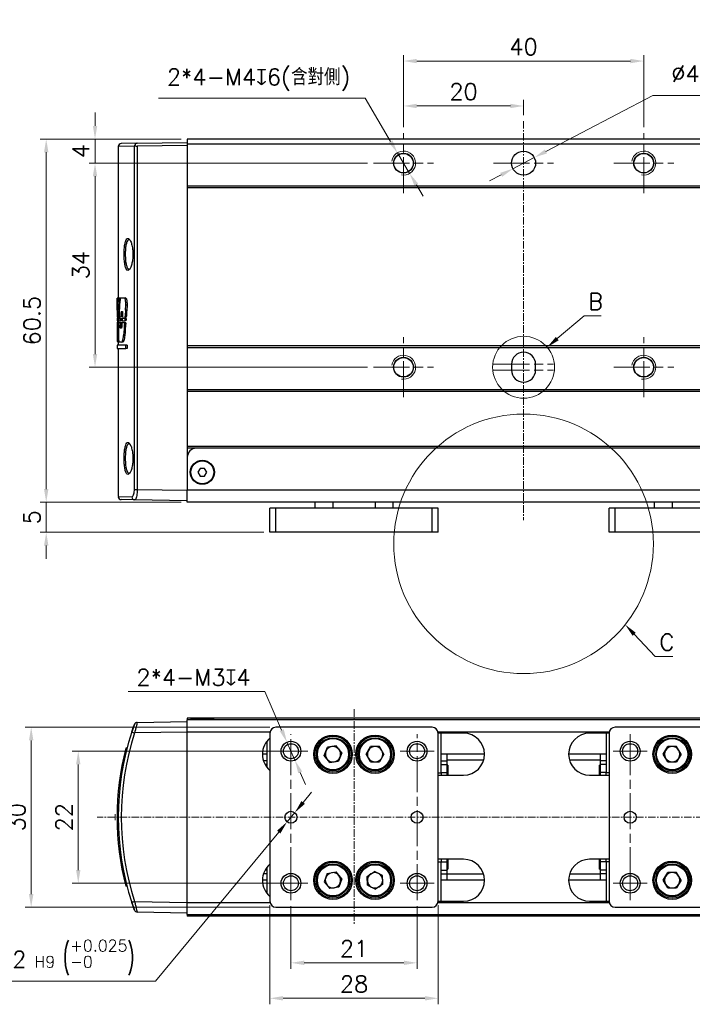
# Model space of a CAD drawing. Header units: inches. Extents: x 0 to 5766, y -2164 to 1330.
# Tile 107 of 210: x 3755 to 3867, y 224 to 388. Entities that reach past the tile are written whole.
import ezdxf

# ---------------------------------------------------------------- set-up
doc = ezdxf.new("R2010")
doc.units = ezdxf.units.IN
doc.header["$MEASUREMENT"] = 0
for name, pattern in [('AM_ISO08W050x2', [9, 6, -0.75, 1.5, -0.75]), ('CENTER', [2, 1.25, -0.25, 0.25, -0.25]), ('SLD-實線', [0])]:
    doc.linetypes.add(name, pattern=pattern)
for name, color, linetype, lineweight in [('AM_0', 7, 'Continuous', 30), ('AM_4', 3, 'Continuous', 15), ('AM_5', 3, 'Continuous', 15), ('AM_7', 4, 'CENTER', 15), ('AM_8', 1, 'Continuous', 15)]:
    doc.layers.add(name, color=color, linetype=linetype, lineweight=lineweight)
doc.styles.add('尺寸標註', font='romans.shx', dxfattribs={"bigfont": 'CHINESET.SHX'})
doc.dimstyles.new('複本(2) CNS2-1$0', dxfattribs={"dimtxt": 2.75, "dimasz": 2.2, "dimexe": 1, "dimexo": 1, "dimgap": 1, "dimtad": 1, "dimtoh": 1, "dimdsep": 46, "dimtxsty": '尺寸標註', "dimcen": 0, "dimclrd": 2, "dimclre": 2, "dimclrt": 3, "dimadec": 0, "dimazin": 2, "dimtp": 0.1, "dimtm": 0.1, "dimtfac": 0.71, "dimtmove": 0, "dimatfit": 0, "dimfxl": 0, "dimlwd": 13, "dimlwe": 13, "dimarcsym": 0})
doc.dimstyles.new('複本(2) CNS2-1$3', dxfattribs={"dimtxt": 2.75, "dimasz": 2.2, "dimexe": 1, "dimexo": 1, "dimgap": 1, "dimtad": 1, "dimtoh": 1, "dimdsep": 46, "dimtxsty": '尺寸標註', "dimcen": 0, "dimclrd": 2, "dimclre": 2, "dimclrt": 3, "dimadec": 0, "dimazin": 2, "dimtp": 0.1, "dimtm": 0.1, "dimtfac": 0.71, "dimtmove": 0, "dimatfit": 0, "dimfxl": 0, "dimlwd": 13, "dimlwe": 13, "dimarcsym": 0})

# ---------------------------------------------------------------- blocks, each defined once
blk = doc.blocks.new('*U20')
at = {"layer": 'AM_0'}
blk.add_circle((1825.45, 3550.97), 1.62, dxfattribs=at)
at = {"layer": 'AM_4'}
blk.add_arc((1825.45, 3550.97), 2, 260, 170, dxfattribs=at)
at = {"layer": 'AM_7', "linetype": 'AM_ISO08W050x2'}
for p, q in [((1825.45, 3545.97), (1825.45, 3555.97)), ((1820.45, 3550.97), (1830.45, 3550.97))]:
    blk.add_line(p, q, dxfattribs=at)
blk = doc.blocks.new('*U21')
at = {"layer": 'AM_0'}
blk.add_circle((1865.45, 3550.97), 1.62, dxfattribs=at)
at = {"layer": 'AM_4'}
blk.add_arc((1865.45, 3550.97), 2, 260, 170, dxfattribs=at)
at = {"layer": 'AM_7', "linetype": 'AM_ISO08W050x2'}
for p, q in [((1865.45, 3545.97), (1865.45, 3555.97)), ((1860.45, 3550.97), (1870.45, 3550.97))]:
    blk.add_line(p, q, dxfattribs=at)
blk = doc.blocks.new('*U22')
at = {"layer": 'AM_0'}
blk.add_circle((1865.45, 3516.97), 1.62, dxfattribs=at)
at = {"layer": 'AM_4'}
blk.add_arc((1865.45, 3516.97), 2, 260, 170, dxfattribs=at)
at = {"layer": 'AM_7', "linetype": 'AM_ISO08W050x2'}
for p, q in [((1865.45, 3511.97), (1865.45, 3521.97)), ((1860.45, 3516.97), (1870.45, 3516.97))]:
    blk.add_line(p, q, dxfattribs=at)
blk = doc.blocks.new('*U23')
at = {"layer": 'AM_0'}
blk.add_circle((1825.45, 3516.97), 1.62, dxfattribs=at)
at = {"layer": 'AM_4'}
blk.add_arc((1825.45, 3516.97), 2, 260, 170, dxfattribs=at)
at = {"layer": 'AM_7', "linetype": 'AM_ISO08W050x2'}
for p, q in [((1825.45, 3511.97), (1825.45, 3521.97)), ((1820.45, 3516.97), (1830.45, 3516.97))]:
    blk.add_line(p, q, dxfattribs=at)
blk = doc.blocks.new('*D318')
at = {"layer": 'AM_5', "color": 2, "lineweight": 13}
for p, q in [((3767.91, 370.73), (3767.91, 372.93)), ((3782.28, 368.53), (3766.91, 368.53)), ((3767.91, 368.53), (3767.91, 364.53)), ((3813.28, 364.53), (3766.91, 364.53)), ((3767.91, 362.33), (3767.91, 360.13))]:
    blk.add_line(p, q, dxfattribs=at)
at = {"layer": 'AM_5', "color": 2}
for points in [[(3767.55, 370.73), (3768.28, 370.73), (3767.91, 368.53)], [(3767.55, 362.33), (3768.28, 362.33), (3767.91, 364.53)]]:
    blk.add_solid(points, dxfattribs=at)
at = {"layer": 'Defpoints', "color": 0}
for p in [(3783.28, 368.53), (3767.91, 364.53), (3814.28, 364.53)]:
    blk.add_point(p, dxfattribs=at)
at = {"layer": 'AM_5', "color": 3, "insert": (3765.54, 366.53), "char_height": 2.75, "attachment_point": 5, "rotation": 90, "style": '尺寸標註'}
blk.add_mtext('4', dxfattribs=at)
blk = doc.blocks.new('*D319')
at = {"layer": 'AM_5', "color": 2, "lineweight": 13}
for p, q in [((3813.28, 364.53), (3766.91, 364.53)), ((3767.91, 362.33), (3767.91, 332.73)), ((3813.28, 330.53), (3766.91, 330.53))]:
    blk.add_line(p, q, dxfattribs=at)
at = {"layer": 'AM_5', "color": 2}
for points in [[(3767.55, 362.33), (3768.28, 362.33), (3767.91, 364.53)], [(3767.55, 332.73), (3768.28, 332.73), (3767.91, 330.53)]]:
    blk.add_solid(points, dxfattribs=at)
at = {"layer": 'Defpoints', "color": 0}
for p in [(3814.28, 364.53), (3767.91, 330.53), (3814.28, 330.53)]:
    blk.add_point(p, dxfattribs=at)
at = {"layer": 'AM_5', "color": 3, "insert": (3765.54, 347.53), "char_height": 2.75, "attachment_point": 5, "rotation": 90, "style": '尺寸標註'}
blk.add_mtext('34', dxfattribs=at)
blk = doc.blocks.new('*D320')
at = {"layer": 'AM_5', "color": 2, "lineweight": 13}
for p, q in [((3782.28, 368.53), (3758.78, 368.53)), ((3759.78, 366.33), (3759.78, 310.23)), ((3782.28, 308.03), (3758.78, 308.03))]:
    blk.add_line(p, q, dxfattribs=at)
at = {"layer": 'AM_5', "color": 2}
for points in [[(3759.42, 366.33), (3760.15, 366.33), (3759.78, 368.53)], [(3759.42, 310.23), (3760.15, 310.23), (3759.78, 308.03)]]:
    blk.add_solid(points, dxfattribs=at)
at = {"layer": 'Defpoints', "color": 0}
for p in [(3783.28, 368.53), (3759.78, 308.03), (3783.28, 308.03)]:
    blk.add_point(p, dxfattribs=at)
at = {"layer": 'AM_5', "color": 3, "insert": (3757.41, 338.28), "char_height": 2.75, "attachment_point": 5, "rotation": 90, "style": '尺寸標註'}
blk.add_mtext('60.5', dxfattribs=at)
blk = doc.blocks.new('*D321')
at = {"layer": 'AM_5', "color": 2, "lineweight": 13}
for p, q in [((3759.78, 310.23), (3759.78, 312.43)), ((3782.28, 308.03), (3758.78, 308.03)), ((3759.78, 308.03), (3759.78, 303.03)), ((3796.04, 303.03), (3758.78, 303.03)), ((3759.78, 300.83), (3759.78, 298.63))]:
    blk.add_line(p, q, dxfattribs=at)
at = {"layer": 'AM_5', "color": 2}
for points in [[(3759.42, 310.23), (3760.15, 310.23), (3759.78, 308.03)], [(3759.42, 300.83), (3760.15, 300.83), (3759.78, 303.03)]]:
    blk.add_solid(points, dxfattribs=at)
at = {"layer": 'Defpoints', "color": 0}
for p in [(3783.28, 308.03), (3759.78, 303.03), (3797.04, 303.03)]:
    blk.add_point(p, dxfattribs=at)
at = {"layer": 'AM_5', "color": 3, "insert": (3757.41, 305.53), "char_height": 2.75, "attachment_point": 5, "rotation": 90, "style": '尺寸標註'}
blk.add_mtext('5', dxfattribs=at)
blk = doc.blocks.new('*D322')
at = {"layer": 'AM_5', "color": 2, "lineweight": 13}
for p, q in [((3819.28, 370.53), (3819.28, 382.53)), ((3859.28, 370.53), (3859.28, 382.53)), ((3821.48, 381.53), (3857.08, 381.53))]:
    blk.add_line(p, q, dxfattribs=at)
at = {"layer": 'AM_5', "color": 2}
for points in [[(3821.48, 381.89), (3821.48, 381.16), (3819.28, 381.53)], [(3857.08, 381.89), (3857.08, 381.16), (3859.28, 381.53)]]:
    blk.add_solid(points, dxfattribs=at)
at = {"layer": 'Defpoints', "color": 0}
for p in [(3859.28, 381.53), (3819.28, 369.53), (3859.28, 369.53)]:
    blk.add_point(p, dxfattribs=at)
at = {"layer": 'AM_5', "color": 3, "insert": (3839.28, 383.9), "char_height": 2.75, "attachment_point": 5, "style": '尺寸標註'}
blk.add_mtext('40', dxfattribs=at)
blk = doc.blocks.new('*D355')
at = {"layer": 'AM_5', "color": 2, "lineweight": 13}
for p, q in [((3819.28, 370.53), (3819.28, 375.04)), ((3837.08, 374.04), (3821.48, 374.04)), ((3839.28, 372.53), (3839.28, 375.04))]:
    blk.add_line(p, q, dxfattribs=at)
at = {"layer": 'AM_5', "color": 2}
for points in [[(3821.48, 374.41), (3821.48, 373.68), (3819.28, 374.04)], [(3837.08, 374.41), (3837.08, 373.68), (3839.28, 374.04)]]:
    blk.add_solid(points, dxfattribs=at)
at = {"layer": 'Defpoints', "color": 0}
for p in [(3819.28, 374.04), (3839.28, 371.53), (3819.28, 369.53)]:
    blk.add_point(p, dxfattribs=at)
at = {"layer": 'AM_5', "color": 3, "insert": (3829.28, 376.42), "char_height": 2.75, "attachment_point": 5, "style": '尺寸標註'}
blk.add_mtext('20', dxfattribs=at)
blk = doc.blocks.new('*D323')
at = {"layer": 'AM_5', "color": 2, "lineweight": 13}
for p, q in [((3812.87, 375.32), (3778.47, 375.32)), ((3817.14, 368.14), (3812.87, 375.32)), ((3820.3, 362.81), (3818.26, 366.25)), ((3821.43, 360.92), (3822.55, 359.02))]:
    blk.add_line(p, q, dxfattribs=at)
at = {"layer": 'AM_5', "color": 2}
for points in [[(3817.45, 368.32), (3816.82, 367.95), (3818.26, 366.25)], [(3821.74, 361.1), (3821.11, 360.73), (3820.3, 362.81)]]:
    blk.add_solid(points, dxfattribs=at)
at = {"layer": 'Defpoints', "color": 0}
for p in [(3818.26, 366.25), (3820.3, 362.81)]:
    blk.add_point(p, dxfattribs=at)
at = {"layer": 'AM_5', "color": 3, "insert": (3795.17, 378.42), "char_height": 2.75, "attachment_point": 5, "style": '尺寸標註'}
blk.add_mtext('2*4-M4{\\Famgdt;x}6(含對側)', dxfattribs=at)
blk = doc.blocks.new('*D324')
at = {"layer": 'AM_5', "color": 2, "lineweight": 13}
for p, q in [((3843, 366.47), (3860.82, 375.79)), ((3860.82, 375.79), (3904.35, 375.79)), ((3837.51, 363.6), (3841.05, 365.45)), ((3835.56, 362.58), (3833.61, 361.56))]:
    blk.add_line(p, q, dxfattribs=at)
at = {"layer": 'AM_5', "color": 2}
for points in [[(3842.83, 366.8), (3843.17, 366.15), (3841.05, 365.45)], [(3835.39, 362.91), (3835.73, 362.26), (3837.51, 363.6)]]:
    blk.add_solid(points, dxfattribs=at)
at = {"layer": 'Defpoints', "color": 0}
for p in [(3841.05, 365.45), (3837.51, 363.6)]:
    blk.add_point(p, dxfattribs=at)
at = {"layer": 'AM_5', "color": 3, "insert": (3883.09, 379.72), "char_height": 2.75, "attachment_point": 5, "style": '尺寸標註'}
blk.add_mtext('∅4{\\Famgdt;x}2{}{\\H0.7x;\\C3; H7 {\\H2x;\\W0.5;(}\\S+0.012^  0;{\\H2x;\\W0.5;)}}(含對側)', dxfattribs=at)
blk = doc.blocks.new('*D325')
at = {"layer": 'AM_5', "color": 2, "lineweight": 13}
for p, q in [((3800.54, 240.73), (3800.54, 230.32)), ((3821.54, 240.73), (3821.54, 230.32)), ((3802.74, 231.32), (3819.34, 231.32))]:
    blk.add_line(p, q, dxfattribs=at)
at = {"layer": 'AM_5', "color": 2}
for points in [[(3802.74, 231.68), (3802.74, 230.95), (3800.54, 231.32)], [(3819.34, 231.68), (3819.34, 230.95), (3821.54, 231.32)]]:
    blk.add_solid(points, dxfattribs=at)
at = {"layer": 'Defpoints', "color": 0}
for p in [(3800.54, 241.73), (3821.54, 241.73), (3821.54, 231.32)]:
    blk.add_point(p, dxfattribs=at)
at = {"layer": 'AM_5', "color": 3, "insert": (3811.04, 233.69), "char_height": 2.75, "attachment_point": 5, "style": '尺寸標註'}
blk.add_mtext('21', dxfattribs=at)
blk = doc.blocks.new('*D326')
at = {"layer": 'AM_5', "color": 2, "lineweight": 13}
for p, q in [((3797.04, 240.92), (3797.04, 224.41)), ((3825.04, 240.92), (3825.04, 224.41)), ((3799.24, 225.41), (3822.84, 225.41))]:
    blk.add_line(p, q, dxfattribs=at)
at = {"layer": 'AM_5', "color": 2}
for points in [[(3799.24, 225.78), (3799.24, 225.04), (3797.04, 225.41)], [(3822.84, 225.78), (3822.84, 225.04), (3825.04, 225.41)]]:
    blk.add_solid(points, dxfattribs=at)
at = {"layer": 'Defpoints', "color": 0}
for p in [(3797.04, 241.92), (3825.04, 241.92), (3825.04, 225.41)]:
    blk.add_point(p, dxfattribs=at)
at = {"layer": 'AM_5', "color": 3, "insert": (3811.04, 227.78), "char_height": 2.75, "attachment_point": 5, "style": '尺寸標註'}
blk.add_mtext('28', dxfattribs=at)
blk = doc.blocks.new('*D356')
at = {"layer": 'AM_5', "color": 2, "lineweight": 13}
for p, q in [((3799.54, 266.57), (3764.12, 266.57)), ((3765.12, 264.37), (3765.12, 246.77)), ((3799.54, 244.57), (3764.12, 244.57))]:
    blk.add_line(p, q, dxfattribs=at)
at = {"layer": 'AM_5', "color": 2}
for points in [[(3764.75, 264.37), (3765.48, 264.37), (3765.12, 266.57)], [(3764.75, 246.77), (3765.48, 246.77), (3765.12, 244.57)]]:
    blk.add_solid(points, dxfattribs=at)
at = {"layer": 'Defpoints', "color": 0}
for p in [(3800.54, 266.57), (3765.12, 244.57), (3800.54, 244.57)]:
    blk.add_point(p, dxfattribs=at)
at = {"layer": 'AM_5', "color": 3, "insert": (3762.74, 255.57), "char_height": 2.75, "attachment_point": 5, "rotation": 90, "style": '尺寸標註'}
blk.add_mtext('22', dxfattribs=at)
blk = doc.blocks.new('*D327')
at = {"layer": 'AM_5', "color": 2, "lineweight": 13}
for p, q in [((3797.04, 270.57), (3756.28, 270.57)), ((3757.28, 242.77), (3757.28, 268.37)), ((3797.04, 240.57), (3756.28, 240.57))]:
    blk.add_line(p, q, dxfattribs=at)
at = {"layer": 'AM_5', "color": 2}
for points in [[(3756.91, 268.37), (3757.65, 268.37), (3757.28, 270.57)], [(3756.91, 242.77), (3757.65, 242.77), (3757.28, 240.57)]]:
    blk.add_solid(points, dxfattribs=at)
at = {"layer": 'Defpoints', "color": 0}
for p in [(3757.28, 270.57), (3798.04, 270.57), (3798.04, 240.57)]:
    blk.add_point(p, dxfattribs=at)
at = {"layer": 'AM_5', "color": 3, "insert": (3754.91, 255.57), "char_height": 2.75, "attachment_point": 5, "rotation": 90, "style": '尺寸標註'}
blk.add_mtext('30', dxfattribs=at)
blk = doc.blocks.new('*D328')
at = {"layer": 'AM_5', "color": 2, "lineweight": 13}
for p, q in [((3796.18, 276.49), (3773.44, 276.49)), ((3798.99, 270.09), (3796.18, 276.49)), ((3801.2, 265.06), (3799.88, 268.08)), ((3802.09, 263.04), (3802.97, 261.03))]:
    blk.add_line(p, q, dxfattribs=at)
at = {"layer": 'AM_5', "color": 2}
for points in [[(3799.33, 270.24), (3798.65, 269.94), (3799.88, 268.08)], [(3802.42, 263.19), (3801.75, 262.89), (3801.2, 265.06)]]:
    blk.add_solid(points, dxfattribs=at)
at = {"layer": 'Defpoints', "color": 0}
for p in [(3799.88, 268.08), (3801.2, 265.06)]:
    blk.add_point(p, dxfattribs=at)
at = {"layer": 'AM_5', "color": 3, "insert": (3784.31, 278.87), "char_height": 2.75, "attachment_point": 5, "style": '尺寸標註'}
blk.add_mtext('2*4-M3{\\Famgdt;x}4', dxfattribs=at)
blk = doc.blocks.new('*D329')
at = {"layer": 'AM_5', "color": 2, "lineweight": 13}
for p, q in [((3802.58, 258.03), (3803.98, 259.73)), ((3801.18, 256.34), (3799.9, 254.8)), ((3798.5, 253.1), (3777.97, 228.25)), ((3777.97, 228.25), (3735.46, 228.25))]:
    blk.add_line(p, q, dxfattribs=at)
at = {"layer": 'AM_5', "color": 2}
for points in [[(3802.29, 258.27), (3802.86, 257.8), (3801.18, 256.34)], [(3798.22, 253.33), (3798.78, 252.87), (3799.9, 254.8)]]:
    blk.add_solid(points, dxfattribs=at)
at = {"layer": 'Defpoints', "color": 0}
for p in [(3801.18, 256.34), (3799.9, 254.8)]:
    blk.add_point(p, dxfattribs=at)
at = {"layer": 'AM_5', "color": 3, "insert": (3756.21, 232.19), "char_height": 2.75, "attachment_point": 5, "style": '尺寸標註'}
blk.add_mtext('2*2-∅2{\\Famgdt|c136;x}2{}{\\H0.7x;\\C3; H9 {\\H2x;\\W0.5;(}\\S+0.025^ -0;{\\H2x;\\W0.5;)}}', dxfattribs=at)

msp = doc.modelspace()

# ---------------------------------------------------------------- linework, layer by layer
at = {"color": 7, "linetype": 'SLD-實線', "lineweight": 25}
for p, q in [((3774.94, 367.831), (3772.274, 367.784)), ((3774.94, 367.831), (3783.282, 367.976)), ((3783.282, 367.476), (3774.94, 367.331)), ((3896.282, 368.526), (3783.282, 368.526)), ((3783.282, 368.526), (3783.282, 367.704)), ((3896.282, 367.704), (3783.282, 367.704)), ((3783.282, 367.704), (3783.282, 360.704)), ((3771.782, 367.284), (3771.782, 342.037)), ((3774.479, 310.172), (3774.479, 367.331)), ((3774.94, 367.331), (3774.94, 310.172)), ((3818.261, 363.232), (3818.26, 363.232)), ((3820.305, 363.232), (3820.304, 363.232)), ((3858.261, 363.232), (3858.26, 363.232)), ((3860.305, 363.232), (3860.304, 363.232)), ((3896.282, 360.704), (3783.282, 360.704)), ((3783.282, 360.704), (3783.282, 360.404)), ((3896.282, 360.404), (3783.282, 360.404)), ((3783.282, 360.404), (3783.282, 334.076)), ((3771.582, 341.887), (3771.582, 339.062)), ((3771.655, 342.035), (3771.586, 342.034)), ((3771.793, 342.038), (3771.655, 342.035)), ((3772.047, 342.042), (3771.793, 342.038)), ((3772.203, 342.045), (3772.047, 342.042)), ((3772.802, 342.055), (3772.203, 342.045)), ((3773.007, 342.059), (3772.802, 342.055)), ((3771.584, 340.015), (3771.585, 340.884)), ((3772.24, 339.788), (3772.511, 339.783)), ((3772.992, 340.009), (3773.034, 340.881)), ((3773.2, 340.008), (3772.992, 340.009)), ((3773.241, 340.88), (3773.034, 340.881)), ((3773.241, 340.88), (3773.2, 340.008)), ((3771.782, 338.908), (3771.583, 338.912)), ((3771.598, 338.595), (3771.583, 338.595)), ((3771.782, 338.252), (3771.583, 338.255)), ((3771.6, 337.916), (3771.584, 337.916)), ((3771.596, 339.049), (3771.76, 339.046)), ((3771.739, 338.735), (3771.597, 338.733)), ((3771.599, 338.392), (3771.716, 338.39)), ((3771.69, 338.055), (3771.602, 338.053)), ((3771.891, 338.058), (3771.69, 338.055)), ((3771.891, 338.387), (3771.716, 338.39)), ((3771.94, 338.738), (3771.739, 338.735)), ((3771.913, 339.043), (3771.76, 339.046)), ((3771.782, 339.046), (3771.782, 338.736)), ((3771.782, 338.389), (3771.782, 338.056)), ((3772.141, 337.925), (3771.873, 337.921)), ((3771.886, 338.25), (3772.157, 338.245)), ((3772.176, 338.605), (3771.899, 338.6)), ((3771.907, 338.906), (3772.192, 338.901)), ((3772.344, 337.929), (3772.141, 337.925)), ((3772.36, 338.242), (3772.157, 338.245)), ((3772.38, 338.609), (3772.176, 338.605)), ((3772.395, 338.898), (3772.192, 338.901)), ((3772.821, 337.937), (3772.393, 337.93)), ((3772.418, 338.241), (3772.85, 338.233)), ((3772.881, 338.618), (3772.441, 338.61)), ((3772.454, 338.897), (3772.902, 338.889)), ((3773.028, 337.941), (3772.821, 337.937)), ((3773.057, 338.229), (3772.85, 338.233)), ((3773.088, 338.621), (3772.881, 338.618)), ((3773.109, 338.885), (3772.902, 338.889)), ((3771.824, 336.501), (3771.816, 335.841)), ((3772.34, 337.05), (3772.097, 337.046)), ((3771.583, 334.794), (3771.63, 334.793)), ((3771.831, 334.79), (3771.63, 334.793)), ((3771.782, 334.737), (3771.643, 334.739)), ((3771.782, 334.791), (3771.782, 334.18)), ((3771.926, 334.735), (3772.186, 334.73)), ((3771.926, 334.735), (3772.395, 334.726)), ((3772.599, 334.723), (3772.395, 334.726)), ((3772.871, 335.83), (3772.665, 335.831)), ((3773.04, 334.202), (3771.582, 334.177)), ((3771.582, 334.177), (3771.582, 333.673)), ((3771.582, 333.673), (3773.04, 333.648)), ((3771.782, 333.67), (3771.782, 308.968)), ((3773.248, 334.206), (3773.04, 334.202)), ((3773.04, 333.648), (3773.04, 334.202)), ((3773.248, 333.644), (3773.04, 333.648)), ((3773.248, 334.206), (3773.248, 333.644)), ((3896.282, 334.076), (3783.282, 334.076)), ((3783.282, 334.076), (3783.282, 333.776)), ((3896.282, 333.776), (3783.282, 333.776)), ((3783.282, 333.776), (3783.282, 326.776)), ((3837.282, 331.026), (3837.282, 330.026)), ((3841.282, 330.026), (3841.282, 331.026)), ((3896.282, 326.776), (3783.282, 326.776)), ((3783.282, 326.776), (3783.282, 326.476)), ((3896.282, 326.476), (3783.282, 326.476)), ((3783.282, 326.476), (3783.282, 317.326)), ((3896.282, 317.326), (3783.282, 317.326)), ((3783.282, 317.326), (3783.282, 317.076)), ((3783.282, 317.076), (3783.282, 315.526)), ((3784.782, 317.026), (3783.282, 317.026)), ((3894.782, 317.026), (3784.782, 317.026)), ((3783.456, 316.226), (3783.282, 316.226)), ((3783.282, 315.526), (3783.282, 310.026)), ((3774.479, 310.172), (3774.94, 310.172)), ((3774.94, 310.172), (3783.282, 310.026)), ((3896.282, 310.026), (3783.282, 310.026)), ((3783.282, 308.026), (3783.282, 310.026)), ((3774.509, 308.43), (3772.274, 308.469)), ((3783.282, 308.276), (3774.509, 308.43)), ((3896.282, 308.026), (3783.282, 308.026)), ((3797.039, 303.026), (3797.039, 307.026)), ((3798.039, 307.026), (3797.039, 307.026)), ((3798.039, 303.026), (3798.039, 307.026)), ((3824.039, 307.026), (3798.039, 307.026)), ((3804.539, 308.026), (3804.539, 307.026)), ((3817.539, 307.026), (3817.539, 308.026)), ((3824.039, 303.026), (3824.039, 307.026)), ((3825.039, 307.026), (3824.039, 307.026)), ((3825.039, 303.026), (3825.039, 307.026)), ((3853.526, 303.026), (3853.526, 307.026)), ((3854.526, 307.026), (3853.526, 307.026)), ((3854.526, 303.026), (3854.526, 307.026)), ((3880.526, 307.026), (3854.526, 307.026)), ((3861.026, 308.026), (3861.026, 307.026)), ((3798.039, 303.026), (3797.039, 303.026)), ((3824.039, 303.026), (3798.039, 303.026)), ((3825.039, 303.026), (3824.039, 303.026)), ((3854.526, 303.026), (3853.526, 303.026)), ((3880.526, 303.026), (3854.526, 303.026)), ((3774.94, 271.371), (3783.282, 271.517)), ((3896.282, 272.067), (3783.282, 272.067)), ((3783.282, 272.067), (3783.282, 271.767)), ((3896.282, 271.767), (3783.282, 271.767)), ((3783.282, 269.767), (3783.282, 271.767)), ((3783.882, 271.967), (3783.882, 271.767)), ((3783.883, 271.967), (3787.682, 271.967)), ((3787.682, 271.767), (3787.682, 271.967)), ((3783.282, 269.767), (3774.509, 269.614)), ((3783.282, 241.367), (3783.282, 269.767)), ((3797.039, 269.567), (3797.039, 241.567)), ((3824.039, 270.567), (3798.039, 270.567)), ((3825.039, 241.567), (3825.039, 269.567)), ((3829.282, 269.567), (3825.039, 269.567)), ((3825.539, 262.967), (3825.539, 269.567)), ((3853.526, 269.567), (3850.282, 269.567)), ((3853.026, 269.567), (3853.026, 262.967)), ((3853.526, 269.567), (3853.526, 241.567)), ((3880.526, 270.567), (3854.526, 270.567)), ((3796.539, 268.24), (3796.539, 263.894)), ((3808.08, 267.442), (3806.618, 267.223)), ((3809, 266.286), (3808.08, 267.442)), ((3813.061, 266.067), (3813.8, 267.347)), ((3815.278, 267.347), (3813.8, 267.347)), ((3816.017, 266.067), (3815.278, 267.347)), ((3862.548, 266.067), (3863.287, 267.347)), ((3864.765, 267.347), (3863.287, 267.347)), ((3865.504, 266.067), (3864.765, 267.347)), ((3773.038, 267.041), (3773.035, 267.04)), ((3773.248, 267.053), (3773.04, 267.05)), ((3796.539, 266.067), (3795.782, 266.067)), ((3806.077, 265.848), (3806.618, 267.223)), ((3806.998, 264.691), (3806.077, 265.848)), ((3809, 266.286), (3808.459, 264.91)), ((3813.8, 264.787), (3813.061, 266.067)), ((3816.017, 266.067), (3815.278, 264.787)), ((3832.782, 266.067), (3825.539, 266.067)), ((3826.539, 264.99), (3826.539, 266.067)), ((3853.026, 266.067), (3846.782, 266.067)), ((3852.026, 266.067), (3852.026, 264.99)), ((3863.287, 264.787), (3862.548, 266.067)), ((3865.504, 266.067), (3864.765, 264.787)), ((3772.752, 264.936), (3772.751, 264.932)), ((3806.998, 264.691), (3808.459, 264.91)), ((3813.8, 264.787), (3815.278, 264.787)), ((3825.539, 264.99), (3826.539, 264.99)), ((3825.539, 264.354), (3826.539, 264.354)), ((3826.539, 264.354), (3826.539, 264.99)), ((3826.539, 263.013), (3826.539, 264.354)), ((3826.639, 264.217), (3826.539, 264.217)), ((3826.639, 264.217), (3826.639, 262.567)), ((3852.026, 264.217), (3851.926, 264.217)), ((3851.926, 262.567), (3851.926, 264.217)), ((3853.026, 264.99), (3852.026, 264.99)), ((3852.026, 264.99), (3852.026, 264.354)), ((3853.026, 264.354), (3852.026, 264.354)), ((3852.026, 264.354), (3852.026, 263.013)), ((3863.287, 264.787), (3864.765, 264.787)), ((3825.039, 262.967), (3825.539, 262.967)), ((3825.039, 262.567), (3829.282, 262.567)), ((3825.539, 263.013), (3826.539, 263.013)), ((3825.539, 262.967), (3825.539, 262.567)), ((3826.539, 262.567), (3826.539, 263.013)), ((3850.282, 262.567), (3853.526, 262.567)), ((3853.026, 263.013), (3852.026, 263.013)), ((3852.026, 263.013), (3852.026, 262.567)), ((3853.526, 262.967), (3853.026, 262.967)), ((3853.026, 262.567), (3853.026, 262.967)), ((3771.585, 256.05), (3771.582, 256.05)), ((3772.021, 249.221), (3772.023, 249.221)), ((3829.282, 248.567), (3825.039, 248.567)), ((3825.039, 248.167), (3825.539, 248.167)), ((3825.539, 248.567), (3825.539, 248.167)), ((3825.539, 241.567), (3825.539, 248.167)), ((3825.539, 248.121), (3826.539, 248.121)), ((3826.539, 248.121), (3826.539, 248.567)), ((3826.539, 246.779), (3826.539, 248.121)), ((3826.639, 248.567), (3826.639, 246.917)), ((3853.526, 248.567), (3850.282, 248.567)), ((3851.926, 246.917), (3851.926, 248.567)), ((3852.026, 248.567), (3852.026, 248.121)), ((3853.026, 248.121), (3852.026, 248.121)), ((3852.026, 248.121), (3852.026, 246.779)), ((3853.026, 248.167), (3853.026, 248.567)), ((3853.526, 248.167), (3853.026, 248.167)), ((3853.026, 248.167), (3853.026, 241.567)), ((3796.539, 247.24), (3796.539, 242.894)), ((3806.587, 246.198), (3806.083, 244.808)), ((3806.587, 246.198), (3808.043, 246.456)), ((3808.994, 245.325), (3808.043, 246.456)), ((3813.214, 245.722), (3814.444, 246.542)), ((3815.769, 245.887), (3814.444, 246.542)), ((3825.539, 246.779), (3826.539, 246.779)), ((3825.539, 246.143), (3826.539, 246.143)), ((3826.539, 246.917), (3826.639, 246.917)), ((3826.539, 246.143), (3826.539, 246.779)), ((3826.539, 245.067), (3826.539, 246.143)), ((3851.926, 246.917), (3852.026, 246.917)), ((3853.026, 246.779), (3852.026, 246.779)), ((3852.026, 246.779), (3852.026, 246.143)), ((3853.026, 246.143), (3852.026, 246.143)), ((3852.026, 246.143), (3852.026, 245.067)), ((3862.548, 245.067), (3863.287, 246.347)), ((3864.765, 246.347), (3863.287, 246.347)), ((3865.504, 245.067), (3864.765, 246.347)), ((3796.539, 245.067), (3795.782, 245.067)), ((3806.083, 244.808), (3807.035, 243.677)), ((3808.994, 245.325), (3808.49, 243.936)), ((3813.309, 244.247), (3813.214, 245.722)), ((3815.864, 244.412), (3814.634, 243.592)), ((3815.864, 244.412), (3815.769, 245.887)), ((3832.782, 245.067), (3825.539, 245.067)), ((3853.026, 245.067), (3846.782, 245.067)), ((3863.287, 243.787), (3862.548, 245.067)), ((3865.504, 245.067), (3864.765, 243.787)), ((3773.248, 244.08), (3773.04, 244.084)), ((3808.49, 243.936), (3807.035, 243.677)), ((3813.309, 244.247), (3814.634, 243.592)), ((3863.287, 243.787), (3864.765, 243.787)), ((3774.509, 241.52), (3783.282, 241.367)), ((3783.282, 239.367), (3783.282, 241.367)), ((3825.039, 241.567), (3829.282, 241.567)), ((3850.282, 241.567), (3853.526, 241.567)), ((3774.213, 240.852), (3774.213, 240.852)), ((3783.282, 239.617), (3774.94, 239.762)), ((3798.039, 240.567), (3824.039, 240.567)), ((3854.526, 240.567), (3880.526, 240.567)), ((3783.282, 239.367), (3896.282, 239.367)), ((3783.282, 239.367), (3783.282, 239.067)), ((3896.282, 239.067), (3783.282, 239.067)), ((3783.882, 239.367), (3783.882, 239.167)), ((3787.682, 239.167), (3783.882, 239.167)), ((3787.682, 239.167), (3787.682, 239.367))]:
    msp.add_line(p, q, dxfattribs=at)
at = {"color": 8, "linetype": 'SLD-實線', "lineweight": 25}
for p, q in [((3774.479, 367.331), (3771.782, 367.284)), ((3771.782, 308.968), (3774.043, 308.929)), ((3807.539, 308.026), (3807.539, 307.026)), ((3814.539, 308.026), (3814.539, 307.026)), ((3864.026, 308.026), (3864.026, 307.026)), ((3797.059, 269.767), (3783.282, 269.767)), ((3853.546, 269.767), (3825.018, 269.767)), ((3796.539, 264.99), (3795.952, 264.99)), ((3796.539, 264.354), (3796.23, 264.354)), ((3832.637, 265.067), (3826.539, 265.067)), ((3852.026, 265.067), (3846.928, 265.067)), ((3796.539, 246.143), (3795.952, 246.143)), ((3796.539, 246.779), (3796.23, 246.779)), ((3832.637, 246.067), (3826.539, 246.067)), ((3852.026, 246.067), (3846.928, 246.067)), ((3783.282, 241.367), (3797.059, 241.367)), ((3825.018, 241.367), (3853.546, 241.367))]:
    msp.add_line(p, q, dxfattribs=at)
msp.add_lwpolyline([(3785.407, 313.676), (3785.032, 313.026), (3785.407, 312.376), (3786.158, 312.376), (3786.533, 313.026), (3786.158, 313.676)], close=True)
at = {"color": 7, "linetype": 'SLD-實線', "lineweight": 25}
for centre, radius in [((3819.282, 364.526), 1.65), ((3839.282, 364.526), 2), ((3859.282, 364.526), 1.65), ((3819.282, 330.526), 1.65), ((3859.282, 330.526), 1.65), ((3785.782, 313.026), 2), ((3785.782, 313.026), 1.9), ((3807.539, 266.067), 3.2), ((3807.539, 266.067), 3), ((3814.539, 266.067), 3.2), ((3814.539, 266.067), 3), ((3864.026, 266.067), 3.2), ((3864.026, 266.067), 3), ((3800.539, 266.567), 1.65), ((3800.539, 266.567), 1.25), ((3807.539, 266.067), 2.75), ((3807.539, 266.067), 2.6), ((3814.539, 266.067), 2.75), ((3814.539, 266.067), 2.6), ((3821.539, 266.567), 1.65), ((3821.539, 266.567), 1.25), ((3857.026, 266.567), 1.65), ((3857.026, 266.567), 1.25), ((3864.026, 266.067), 2.75), ((3864.026, 266.067), 2.6), ((3800.539, 255.567), 1), ((3821.539, 255.567), 1), ((3857.026, 255.567), 1), ((3807.539, 245.067), 3.2), ((3807.539, 245.067), 3), ((3807.539, 245.067), 2.75), ((3807.539, 245.067), 2.6), ((3814.539, 245.067), 3.2), ((3814.539, 245.067), 3), ((3814.539, 245.067), 2.75), ((3814.539, 245.067), 2.6), ((3864.026, 245.067), 3.2), ((3864.026, 245.067), 3), ((3864.026, 245.067), 2.75), ((3864.026, 245.067), 2.6), ((3800.539, 244.567), 1.65), ((3821.539, 244.567), 1.65), ((3857.026, 244.567), 1.65), ((3800.539, 244.567), 1.25), ((3821.539, 244.567), 1.25), ((3857.026, 244.567), 1.25)]:
    msp.add_circle(centre, radius, dxfattribs=at)
for centre, radius, start, end in [((3772.282, 367.284), 0.5, 91, 180.67491), ((3839.282, 331.026), 2, 0, 180), ((3839.282, 330.026), 2, 180, 0), ((3784.782, 315.526), 1.5, 90, 180), ((3772.282, 308.968), 0.5, 180.51727, 269), ((3774.53, 308.917), 0.488, 178.50355, 267.5436), ((3817.532, 255.567), 45.75, 160.23152, 161.91462), ((3774.949, 270.871), 0.5, 91, 160.23152), ((3817.532, 255.567), 45.75, 161.91462, 198.08538), ((3817.524, 255.567), 45.25, 161.91462, 198.08538), ((3781.396, 291.095), 22.558, 250.9745, 252.22344), ((3798.039, 269.567), 1, 90, 180), ((3824.039, 269.567), 1, 0, 90), ((3829.282, 266.067), 3.5, 270, 90), ((3850.282, 266.067), 3.5, 90, 270), ((3854.526, 269.567), 1, 90, 180), ((3799.282, 266.067), 3.5, 129.87286, 230.12714), ((3807.539, 266.067), 1.28, 98.52221, 158.52221), ((3807.539, 266.067), 1.28, 38.52221, 98.52221), ((3814.539, 266.067), 1.28, 90, 150), ((3814.539, 266.067), 1.28, 30, 90), ((3864.026, 266.067), 1.28, 90, 150), ((3864.026, 266.067), 1.28, 30, 90), ((3817.532, 255.567), 45.95, 165.52823, 194.47177), ((3807.539, 266.067), 1.28, 158.52221, 218.52221), ((3807.539, 266.067), 1.28, 338.52221, 38.52221), ((3814.539, 266.067), 1.28, 150, 210), ((3814.539, 266.067), 1.28, 330, 30), ((3864.026, 266.067), 1.28, 150, 210), ((3864.026, 266.067), 1.28, 330, 30), ((3807.539, 266.067), 1.28, 218.52221, 278.52221), ((3807.539, 266.067), 1.28, 278.52221, 338.52221), ((3814.539, 266.067), 1.28, 210, 270), ((3814.539, 266.067), 1.28, 270, 330), ((3864.026, 266.067), 1.28, 210, 270), ((3864.026, 266.067), 1.28, 270, 330), ((3799.282, 245.067), 3.5, 129.87286, 230.12714), ((3829.282, 245.067), 3.5, 270, 90), ((3850.282, 245.067), 3.5, 90, 270), ((3807.539, 245.067), 1.28, 100.06948, 160.06948), ((3807.539, 245.067), 1.28, 40.06948, 100.06948), ((3814.539, 245.067), 1.28, 123.68394, 183.68394), ((3814.539, 245.067), 1.28, 63.68394, 123.68394), ((3814.539, 245.067), 1.28, 3.68394, 63.68394), ((3864.026, 245.067), 1.28, 90, 150), ((3864.026, 245.067), 1.28, 30, 90), ((3807.539, 245.067), 1.28, 160.06948, 220.06948), ((3807.539, 245.067), 1.28, 280.06948, 340.06948), ((3807.539, 245.067), 1.28, 340.06948, 40.06948), ((3814.539, 245.067), 1.28, 183.68394, 243.68394), ((3814.539, 245.067), 1.28, 303.68394, 3.68394), ((3864.026, 245.067), 1.28, 150, 210), ((3864.026, 245.067), 1.28, 210, 270), ((3864.026, 245.067), 1.28, 270, 330), ((3864.026, 245.067), 1.28, 330, 30), ((3807.539, 245.067), 1.28, 220.06948, 280.06948), ((3814.539, 245.067), 1.28, 243.68394, 303.68394), ((3781.396, 220.039), 22.558, 107.77656, 109.0255), ((3817.532, 255.567), 45.75, 198.08538, 199.76848), ((3798.039, 241.567), 1, 180, 270), ((3824.039, 241.567), 1, 270, 0), ((3854.526, 241.567), 1, 180, 270), ((3774.949, 240.262), 0.5, 199.76848, 269)]:
    msp.add_arc(centre, radius, start, end, dxfattribs=at)
for centre, major_axis, ratio, start_param, end_param in [((3774.949, 367.831), (0.355, 0.365), 0.9656926, 3.0494188, 3.9139005), ((3817.532, 340.632), (-0.845, 245.843), 0.1868761, 1.5644526, 1.5765952), ((3817.532, 364.265), (0.83, 301.508), 0.1523756, 1.6450109, 1.651458), ((3817.532, 337.721), (2.612, 58.738), 0.7810173, 1.5320036, 1.5650751), ((3817.532, 332.919), (-3.277, 55.497), 0.8258607, 1.35713, 1.4115738), ((3817.532, 336.443), (-0.94, 142.854), 0.3215892, 1.5436738, 1.5514016), ((3817.532, 324.55), (0.94, 142.854), 0.3215892, 1.4583533, 1.472245), ((3817.532, 313.131), (-0.94, 142.854), 0.3215892, 1.3809841, 1.3872962), ((3817.532, 313.131), (-0.935, 142.232), 0.3215892, 1.3801792, 1.3865198), ((3817.532, 313.777), (0.94, 142.854), 0.3215892, 1.3898499, 1.3961555), ((3817.532, 302.359), (-0.94, 142.854), 0.3215892, 1.3019789, 1.3100965), ((3817.532, 302.359), (-0.935, 142.232), 0.3215892, 1.3007917, 1.3089663), ((3817.532, 336.464), (-0.942, 141.578), 0.3244875, 1.5535872, 1.5559869), ((3817.532, 336.555), (0.94, 142.854), 0.3215892, 1.5624252, 1.5852412), ((3817.532, 336.536), (-0.94, 142.854), 0.3215892, 1.5590231, 1.5686134), ((3817.532, 340.431), (-0.855, 223.219), 0.2058163, 1.5776184, 1.5791428), ((3817.532, 325.661), (-0.94, 142.854), 0.3215892, 1.4818117, 1.5047093), ((3817.532, 332.883), (-3.21, 55.748), 0.8222361, 1.4184313, 1.4246408), ((3817.532, 324.479), (0.94, 142.854), 0.3215892, 1.4786752, 1.488652), ((3817.532, 324.6), (0.942, 141.578), 0.3244875, 1.4739093, 1.4763969), ((3817.532, 325.661), (-0.935, 142.232), 0.3215892, 1.4814062, 1.4823762), ((3817.532, 332.883), (-3.196, 55.505), 0.8222361, 1.4179067, 1.4203955), ((3817.532, 313.36), (-0.942, 141.578), 0.3244875, 1.3942464, 1.4005527), ((3817.532, 313.36), (-0.942, 141.578), 0.3244875, 1.3893683, 1.3919525), ((3817.532, 313.36), (-0.938, 140.962), 0.3244875, 1.3934506, 1.3997854), ((3817.532, 314.005), (0.942, 141.578), 0.3244875, 1.4031589, 1.4094615), ((3817.532, 313.36), (-0.938, 140.962), 0.3244875, 1.3885504, 1.3911975), ((3817.532, 313.924), (0.942, 141.578), 0.3244875, 1.3977012, 1.4003494), ((3817.532, 302.452), (-0.94, 142.854), 0.3215892, 1.3176488, 1.3328391), ((3817.532, 302.684), (-0.942, 141.578), 0.3244875, 1.3120257, 1.3148324), ((3817.532, 302.452), (-0.935, 142.232), 0.3215892, 1.3165014, 1.3317969), ((3817.532, 302.684), (-0.938, 140.962), 0.3244875, 1.310852, 1.3137246), ((3817.532, 325.661), (-0.935, 142.232), 0.3215892, 1.5020065, 1.5044539)]:
    msp.add_ellipse(centre, major_axis=major_axis, ratio=ratio, start_param=start_param, end_param=end_param, dxfattribs=at)
for points, knots in [([(3774.479, 367.331), (3774.479, 367.332), (3774.498, 367.389), (3774.531, 367.445), (3774.563, 367.5)], [0, 0, 0, 0, 0.0187153, 1, 1, 1, 1]), ([(3774.94, 367.831), (3774.901, 367.828), (3774.823, 367.822), (3774.719, 367.778), (3774.633, 367.709), (3774.575, 367.613), (3774.567, 367.538), (3774.563, 367.5)], [0, 0, 0, 0, 0.1767423, 0.3541128, 0.5228038, 0.7544626, 1, 1, 1, 1]), ([(3773.58, 351.87), (3773.627, 351.835), (3773.761, 351.735), (3773.966, 351.241), (3774.125, 350.564), (3774.21, 349.804), (3774.223, 349.025), (3774.144, 348.187), (3773.982, 347.475), (3773.795, 346.985), (3773.666, 346.863), (3773.618, 346.818)], [0, 0, 0, 0, 0.0735559, 0.2112254, 0.3460239, 0.4308226, 0.5522124, 0.6736175, 0.7963746, 0.924514, 1, 1, 1, 1]), ([(3773.589, 351.79), (3773.589, 351.791), (3773.589, 351.793), (3773.618, 351.773), (3773.641, 351.757)], [0, 0, 0, 0, 0.2266254, 1, 1, 1, 1]), ([(3773.67, 346.933), (3773.649, 346.91), (3773.596, 346.853), (3773.593, 346.859), (3773.591, 346.864)], [0, 0, 0, 0, 0.3923842, 1, 1, 1, 1]), ([(3771.585, 340.884), (3771.585, 340.984), (3771.585, 341.193), (3771.584, 341.504), (3771.583, 341.773), (3771.582, 341.962), (3771.583, 342.025), (3771.585, 342.033), (3771.585, 342.034)], [0, 0, 0, 0, 0.1789945, 0.3769937, 0.5750049, 0.7730504, 0.9711124, 1, 1, 1, 1]), ([(3772.203, 342.045), (3772.172, 342.001), (3772.109, 341.914), (3772.039, 341.546), (3772.002, 341.169), (3771.99, 340.932), (3771.988, 340.879)], [0, 0, 0, 0, 0.30394166, 0.6102873, 0.91385659, 1, 1, 1, 1]), ([(3773.034, 340.881), (3773.036, 340.98), (3773.041, 341.189), (3773.016, 341.499), (3772.968, 341.771), (3772.901, 341.968), (3772.842, 342.044), (3772.808, 342.053), (3772.802, 342.055)], [0, 0, 0, 0, 0.1730113, 0.3621906, 0.552532, 0.7476698, 0.9485926, 1, 1, 1, 1]), ([(3773.007, 342.059), (3773.034, 342.043), (3773.089, 342.011), (3773.163, 341.819), (3773.218, 341.546), (3773.249, 341.216), (3773.244, 340.991), (3773.241, 340.88)], [0, 0, 0, 0, 0.2038418, 0.4089837, 0.6114989, 0.8080988, 1, 1, 1, 1]), ([(3771.816, 335.841), (3771.816, 335.737), (3771.815, 335.523), (3771.828, 335.214), (3771.85, 334.957), (3771.882, 334.785), (3771.91, 334.736), (3771.925, 334.735), (3771.926, 334.735)], [0, 0, 0, 0, 0.185261, 0.3822101, 0.5794004, 0.7774129, 0.9766188, 1, 1, 1, 1]), ([(3772.395, 334.726), (3772.432, 334.782), (3772.506, 334.895), (3772.606, 335.291), (3772.646, 335.652), (3772.665, 335.831)], [0, 0, 0, 0, 0.3317461, 0.6676486, 1, 1, 1, 1]), ([(3772.871, 335.83), (3772.853, 335.662), (3772.815, 335.316), (3772.716, 334.907), (3772.639, 334.786), (3772.599, 334.723)], [0, 0, 0, 0, 0.3106788, 0.6365822, 1, 1, 1, 1]), ([(3773.58, 317.87), (3773.627, 317.835), (3773.761, 317.735), (3773.966, 317.241), (3774.125, 316.564), (3774.21, 315.804), (3774.223, 315.025), (3774.144, 314.187), (3773.982, 313.475), (3773.795, 312.985), (3773.666, 312.863), (3773.618, 312.818)], [0, 0, 0, 0, 0.0735559, 0.2112254, 0.3460239, 0.4308226, 0.5522124, 0.6736175, 0.7963746, 0.924514, 1, 1, 1, 1]), ([(3773.589, 317.79), (3773.589, 317.791), (3773.589, 317.793), (3773.618, 317.773), (3773.641, 317.757)], [0, 0, 0, 0, 0.2266254, 1, 1, 1, 1]), ([(3773.67, 312.933), (3773.649, 312.91), (3773.596, 312.853), (3773.593, 312.859), (3773.591, 312.864)], [0, 0, 0, 0, 0.3923842, 1, 1, 1, 1]), ([(3774.043, 308.929), (3774.083, 308.939), (3774.168, 308.958), (3774.291, 309.133), (3774.394, 309.414), (3774.465, 309.771), (3774.474, 310.038), (3774.479, 310.172)], [0, 0, 0, 0, 0.18786255, 0.40338545, 0.60614184, 0.8032081, 1, 1, 1, 1]), ([(3774.94, 310.172), (3774.935, 309.985), (3774.924, 309.613), (3774.854, 309.113), (3774.752, 308.719), (3774.631, 308.471), (3774.548, 308.443), (3774.509, 308.43)], [0, 0, 0, 0, 0.2005879, 0.3999035, 0.6024849, 0.8154191, 1, 1, 1, 1]), ([(3774.043, 269.769), (3774.083, 269.89), (3774.168, 270.149), (3774.291, 270.51), (3774.394, 270.804), (3774.465, 271.002), (3774.474, 271.028), (3774.479, 271.04)], [0, 0, 0, 0, 0.18786255, 0.40338545, 0.60614184, 0.8032081, 1, 1, 1, 1]), ([(3774.94, 271.371), (3774.935, 271.354), (3774.924, 271.319), (3774.854, 271.047), (3774.752, 270.641), (3774.631, 270.141), (3774.548, 269.781), (3774.509, 269.614)], [0, 0, 0, 0, 0.2005879, 0.3999035, 0.6024849, 0.8154191, 1, 1, 1, 1]), ([(3774.479, 240.093), (3774.477, 240.097), (3774.474, 240.107), (3774.428, 240.235), (3774.327, 240.521), (3774.191, 240.916), (3774.092, 241.215), (3774.043, 241.364)], [0, 0, 0, 0, 0.1007117, 0.310835, 0.5354293, 0.7675569, 1, 1, 1, 1]), ([(3774.509, 241.52), (3774.557, 241.313), (3774.654, 240.897), (3774.787, 240.35), (3774.887, 239.956), (3774.934, 239.782), (3774.939, 239.767), (3774.94, 239.762)], [0, 0, 0, 0, 0.2284616, 0.4583693, 0.6838026, 0.8972755, 1, 1, 1, 1])]:
    msp.add_open_spline(points, degree=3, knots=knots, dxfattribs=at)
at = {"color": 8, "linetype": 'SLD-實線', "lineweight": 25}
for points, knots in [([(3772.754, 349.044), (3772.753, 349.139), (3772.747, 349.525), (3772.772, 350.211), (3772.863, 350.994), (3773.014, 351.602), (3773.217, 351.95), (3773.417, 352.048), (3773.541, 351.913), (3773.58, 351.87)], [0, 0, 0, 0, 0.0546488, 0.2231515, 0.3917538, 0.5622468, 0.7363556, 0.9153609, 1, 1, 1, 1]), ([(3773.595, 351.766), (3773.532, 351.762), (3773.39, 351.755), (3773.205, 351.424), (3773.055, 350.871), (3772.964, 350.144), (3772.939, 349.51), (3772.945, 349.153), (3772.947, 349.065)], [0, 0, 0, 0, 0.1574708, 0.3567311, 0.5517783, 0.744666, 0.9374685, 1, 1, 1, 1]), ([(3773.618, 346.818), (3773.581, 346.77), (3773.458, 346.611), (3773.249, 346.671), (3773.03, 347), (3772.869, 347.623), (3772.78, 348.346), (3772.762, 348.845), (3772.754, 349.044)], [0, 0, 0, 0, 0.0860539, 0.2877756, 0.4884703, 0.6839293, 0.873514, 1, 1, 1, 1]), ([(3772.947, 349.065), (3772.954, 348.881), (3772.972, 348.422), (3773.027, 348.007), (3773.112, 347.567), (3773.222, 347.185), (3773.409, 346.876), (3773.546, 346.892), (3773.598, 346.898)], [0, 0, 0, 0, 0.15142457, 0.37627582, 0.37838916, 0.61235369, 0.8526932, 1, 1, 1, 1]), ([(3772.754, 315.044), (3772.753, 315.139), (3772.747, 315.525), (3772.772, 316.211), (3772.863, 316.994), (3773.014, 317.602), (3773.217, 317.95), (3773.417, 318.048), (3773.541, 317.913), (3773.58, 317.87)], [0, 0, 0, 0, 0.05464881, 0.22315152, 0.39175384, 0.56224684, 0.73635562, 0.91536093, 1, 1, 1, 1]), ([(3773.595, 317.766), (3773.532, 317.762), (3773.39, 317.755), (3773.205, 317.424), (3773.055, 316.871), (3772.964, 316.144), (3772.939, 315.51), (3772.945, 315.153), (3772.947, 315.065)], [0, 0, 0, 0, 0.1574708, 0.3567311, 0.5517783, 0.744666, 0.9374685, 1, 1, 1, 1]), ([(3773.618, 312.818), (3773.581, 312.77), (3773.458, 312.611), (3773.249, 312.671), (3773.03, 313), (3772.869, 313.623), (3772.78, 314.346), (3772.762, 314.845), (3772.754, 315.044)], [0, 0, 0, 0, 0.0860539, 0.2877756, 0.4884703, 0.6839293, 0.873514, 1, 1, 1, 1]), ([(3772.947, 315.065), (3772.954, 314.881), (3772.972, 314.422), (3773.027, 314.007), (3773.112, 313.567), (3773.222, 313.185), (3773.409, 312.876), (3773.546, 312.892), (3773.598, 312.898)], [0, 0, 0, 0, 0.15142457, 0.37627582, 0.37838916, 0.61235369, 0.8526932, 1, 1, 1, 1])]:
    msp.add_open_spline(points, degree=3, knots=knots, dxfattribs=at)
at = {"layer": 'AM_5', "color": 2, "lineweight": 13}
for p, q in [((3844.888, 335.289), (3849.37, 339.097)), ((3849.37, 339.097), (3852.204, 339.097)), ((3857.705, 286.043), (3861.166, 282.348)), ((3861.166, 282.348), (3864.131, 282.348))]:
    msp.add_line(p, q, dxfattribs=at)
at = {"layer": 'AM_5', "color": 2}
for points in [[(3844.651, 335.568), (3845.125, 335.009), (3843.211, 333.864)], [(3857.973, 286.294), (3857.438, 285.792), (3856.201, 287.648)]]:
    msp.add_solid(points, dxfattribs=at)
at = {"layer": 'AM_7'}
for p, q in [((3839.282, 371.526), (3839.282, 305.026)), ((3811.039, 273.567), (3811.039, 237.567)), ((3935.252, 255.567), (3768.282, 255.567))]:
    msp.add_line(p, q, dxfattribs=at)
at = {"layer": 'AM_7', "linetype": 'AM_ISO08W050x2'}
for p, q in [((3834.282, 364.526), (3844.282, 364.526)), ((3834.282, 331.026), (3844.282, 331.026)), ((3834.282, 330.026), (3844.282, 330.026)), ((3800.539, 244.567), (3800.539, 269.404)), ((3821.539, 241.729), (3821.539, 269.404)), ((3857.026, 266.567), (3857.026, 269.404)), ((3857.026, 244.567), (3857.026, 269.404)), ((3800.539, 266.567), (3797.701, 266.567)), ((3800.539, 266.567), (3803.376, 266.567)), ((3800.539, 266.567), (3800.539, 263.729)), ((3821.539, 266.567), (3818.701, 266.567)), ((3821.539, 266.567), (3824.376, 266.567)), ((3857.026, 266.567), (3854.189, 266.567)), ((3857.026, 266.567), (3859.864, 266.567)), ((3857.026, 266.567), (3857.026, 263.729)), ((3857.026, 244.567), (3857.026, 247.404)), ((3800.539, 244.567), (3797.701, 244.567)), ((3800.539, 244.567), (3803.376, 244.567)), ((3800.539, 244.567), (3800.539, 241.729)), ((3821.539, 244.567), (3818.701, 244.567)), ((3821.539, 244.567), (3824.376, 244.567)), ((3857.026, 244.567), (3854.189, 244.567)), ((3857.026, 244.567), (3859.864, 244.567)), ((3857.026, 244.567), (3857.026, 241.729))]:
    msp.add_line(p, q, dxfattribs=at)
at = {"layer": 'AM_8'}
msp.add_line((3771.282, 256.067), (3771.282, 255.067), dxfattribs=at)
for centre, radius in [((3839.282, 330.526), 5.156), ((3839.282, 301.105), 21.618)]:
    msp.add_circle(centre, radius, dxfattribs=at)

# ---------------------------------------------------------------- block references
at = {"layer": 'AM_0'}
for name in ['*U20', '*U21', '*U23', '*U22']:
    msp.add_blockref(name, (1993.834, -3186.448), dxfattribs=at)

# ---------------------------------------------------------------- texts
at = {"layer": 'AM_5', "color": 3, "char_height": 2.75, "attachment_point": 5, "style": '尺寸標註'}
for s, insert in [('B', (3851.287, 341.472)), ('C', (3863.148, 284.723))]:
    msp.add_mtext(s, dxfattribs=dict(at, insert=insert))

# ---------------------------------------------------------------- dimensions: what is measured, and where the dimension line sits
at = {"layer": 'AM_5'}
for p1, p2, text, override, picture, middle in [((3837.51, 363.6), (3841.055, 365.453), '<>{\\Famgdt;x}2{}{\\H0.7x;\\C3; H7 {\\H2x;\\W0.5;(}\\S+0.012^  0;{\\H2x;\\W0.5;)}}(含對側)', {"dimdec": 1, "dimtp": 0.1, "dimtm": 0.1, "dimtdec": 3, "dimtzin": 8}, '*D324', (3883.087, 375.79)), ((3820.304, 362.807), (3818.261, 366.246), '2*4-M4{\\Famgdt;x}6(含對側)', {"dimdec": 1}, '*D323', (3795.169, 375.322)), ((3801.202, 265.056), (3799.875, 268.078), '2*4-M3{\\Famgdt;x}4', {"dimdec": 1}, '*D328', (3784.312, 276.49)), ((3801.176, 256.338), (3799.902, 254.796), '2*2-<>{\\Famgdt|c136;x}2{}{\\H0.7x;\\C3; H9 {\\H2x;\\W0.5;(}\\S+0.025^ -0;{\\H2x;\\W0.5;)}}', {"dimdec": 1, "dimpost": '', "dimtp": 0.1, "dimtm": 0.1, "dimtdec": 3, "dimtzin": 8}, '*D329', (3756.213, 228.254))]:
    dim = msp.add_diameter_dim_2p(p1=p1, p2=p2, text=text, dimstyle='複本(2) CNS2-1$3', override=override, dxfattribs=at)
    dim.commit()
    dim.dimension.update_dxf_attribs({"geometry": picture, "text_midpoint": middle, "dimtype": 163})
for base, p1, p2, picture, middle in [((3859.282, 381.526), (3819.282, 369.526), (3859.282, 369.526), '*D322', (3839.282, 383.901)), ((3819.282, 374.043), (3839.282, 371.526), (3819.282, 369.526), '*D355', (3829.282, 376.418)), ((3825.039, 225.409), (3797.039, 241.917), (3825.039, 241.917), '*D326', (3811.039, 227.784)), ((3821.539, 231.316), (3800.539, 241.729), (3821.539, 241.729), '*D325', (3811.039, 233.691))]:
    dim = msp.add_linear_dim(base=base, p1=p1, p2=p2, dimstyle='複本(2) CNS2-1$0', override={"dimdec": 1}, dxfattribs=at)
    dim.commit()
    dim.dimension.update_dxf_attribs({"geometry": picture, "text_midpoint": middle})
dim = msp.add_linear_dim(base=(3767.914, 364.526), p1=(3783.282, 368.526), p2=(3814.282, 364.526), angle=90, dimstyle='複本(2) CNS2-1$0', override={"dimdec": 1, "dimtix": 1}, dxfattribs=at)
dim.commit()
dim.dimension.update_dxf_attribs({"geometry": '*D318', "text_midpoint": (3767.914, 366.526), "dimtype": 160})
for base, p1, p2, override, picture, middle in [((3759.782, 308.026), (3783.282, 368.526), (3783.282, 308.026), {"dimdec": 1, "dimtix": 1}, '*D320', (3757.407, 338.276)), ((3767.914, 330.526), (3814.282, 364.526), (3814.282, 330.526), {"dimdec": 1, "dimtix": 1}, '*D319', (3765.539, 347.526)), ((3759.782, 303.026), (3783.282, 308.026), (3797.039, 303.026), {"dimdec": 1, "dimtix": 1}, '*D321', (3757.407, 305.526)), ((3757.28, 270.567), (3798.039, 240.567), (3798.039, 270.567), {"dimdec": 1}, '*D327', (3754.905, 255.567)), ((3765.118, 244.567), (3800.539, 266.567), (3800.539, 244.567), {"dimdec": 1}, '*D356', (3762.743, 255.567))]:
    dim = msp.add_linear_dim(base=base, p1=p1, p2=p2, angle=90, dimstyle='複本(2) CNS2-1$0', override=override, dxfattribs=at)
    dim.commit()
    dim.dimension.update_dxf_attribs({"geometry": picture, "text_midpoint": middle})

doc.saveas('drawing.dxf')
